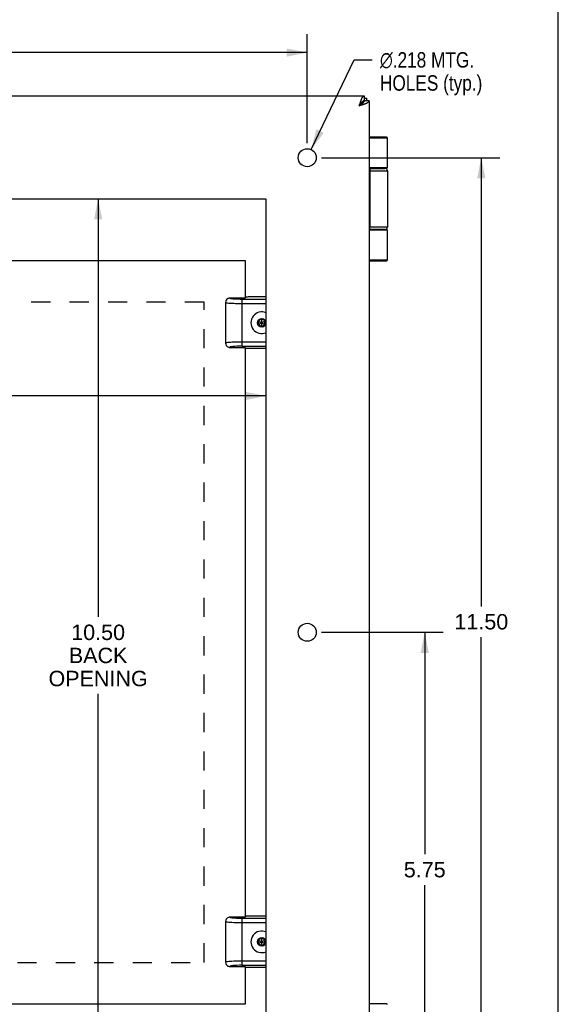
# Model space of a CAD drawing. Header units: inches. Extents: x 0 to 42.3, y 0 to 27.4.
# Tile 13 of 13: x 35.8 to 42.3, y 9.2 to 21.1. Entities that reach past the tile are written whole.
import ezdxf

# ---------------------------------------------------------------- set-up
doc = ezdxf.new("R2010")
doc.units = ezdxf.units.IN
doc.header["$LTSCALE"] = 2.325389
doc.header["$MEASUREMENT"] = 0
doc.linetypes.add('HIDDEN', pattern=[0.2, 0.1, -0.1])
doc.layers.get('0').update_dxf_attribs({"linetype": 'CONTINUOUS'})
for name, color, linetype in [('02___PRT_ALL_AXES', 7, 'CONTINUOUS'), ('DEFAULT_2', 8, 'HIDDEN'), ('DIMENSIONS', 7, 'CONTINUOUS')]:
    doc.layers.add(name, color=color, linetype=linetype)
doc.styles.get("Standard").update_dxf_attribs({"font": 'arial.ttf'})
doc.styles.add('TEXTSTYLE_1', font='gdt', dxfattribs={"width": 0.8})
doc.dimstyles.new('DIMSTYLE_1', dxfattribs={"dimtxt": 0.186528, "dimasz": 0.248705, "dimexe": 0.09, "dimexo": 0.07, "dimgap": 0.0375, "dimtad": 0, "dimtih": 1, "dimtoh": 1, "dimzin": 4, "dimdsep": 46, "dimtxsty": 'Standard', "dimblk": '_FILLED', "dimblk1": '_FILLED', "dimblk2": '_FILLED', "dimcen": 0.09, "dimazin": 1, "dimtfac": 1, "dimtofl": 0, "dimtmove": 0, "dimatfit": 3, "dimldrblk": '_FILLED', "dimfxl": 0, "dimtolj": 1, "dimtzin": 4, "dimarcsym": 0})
doc.dimstyles.new('DIMSTYLE_2', dxfattribs={"dimtxt": 0.186528, "dimasz": 0.248705, "dimexe": 0.09, "dimexo": 0.07, "dimgap": 0.09, "dimtad": 0, "dimtih": 1, "dimtoh": 1, "dimdec": 3, "dimzin": 4, "dimdsep": 46, "dimtxsty": 'Standard', "dimblk": '_FILLED', "dimblk1": '_FILLED', "dimblk2": '_FILLED', "dimcen": 0.09, "dimadec": 3, "dimazin": 1, "dimtfac": 1, "dimtofl": 0, "dimtmove": 0, "dimatfit": 1, "dimldrblk": '_FILLED', "dimfxl": 0, "dimtolj": 1, "dimtzin": 4, "dimarcsym": 0})

# ---------------------------------------------------------------- blocks, each defined once
blk = doc.blocks.new('_FILLED')
at = {"color": 0, "linetype": 'ByBlock'}
blk.add_solid([(0, 0), (-1, 0.2), (-1, -0.2)], dxfattribs=at)
blk = doc.blocks.new('*D1')
at = {"layer": 'DIMENSIONS', "color": 2, "linetype": 'Continuous'}
for p, q in [((28.741, 19.634), (28.741, 20.957)), ((39.241, 19.634), (39.241, 20.957)), ((28.741, 20.733), (33.572, 20.733)), ((39.241, 20.733), (34.41, 20.733))]:
    blk.add_line(p, q, dxfattribs=at)
at = {"layer": 'DIMENSIONS', "color": 2, "linetype": 'Continuous', "xscale": 0.2487046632, "yscale": 0.2487046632, "zscale": 0.2487046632, "rotation": 180}
blk.add_blockref('_FILLED', (28.741, 20.733), dxfattribs=at)
at = {"layer": 'DIMENSIONS', "color": 2, "linetype": 'Continuous', "xscale": 0.2487046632, "yscale": 0.2487046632, "zscale": 0.2487046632}
blk.add_blockref('_FILLED', (39.241, 20.733), dxfattribs=at)
at = {"layer": 'DIMENSIONS', "color": 2, "linetype": 'Continuous', "insert": (33.991, 20.826), "char_height": 0.1865, "width": 0.65181, "attachment_point": 2, "line_spacing_factor": 0.9}
blk.add_mtext('10.50', dxfattribs=at)
blk = doc.blocks.new('*D2')
at = {"layer": 'DIMENSIONS', "color": 2, "linetype": 'Continuous'}
for p, q in [((39.288, 19.558), (39.81, 20.644)), ((39.81, 20.644), (40.028, 20.644))]:
    blk.add_line(p, q, dxfattribs=at)
at = {"layer": 'DIMENSIONS', "color": 2, "linetype": 'Continuous', "xscale": 0.2487046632, "yscale": 0.2487046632, "zscale": 0.2487046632, "rotation": 244.3288928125}
blk.add_blockref('_FILLED', (39.288, 19.558), dxfattribs=at)
at = {"layer": 'DIMENSIONS', "color": 2, "linetype": 'Continuous', "insert": (40.121, 20.738), "char_height": 0.18653, "width": 1.54701, "attachment_point": 1, "line_spacing_factor": 0.9, "style": 'TEXTSTYLE_1'}
blk.add_mtext('{\\fgdt;n}\\fArial;.218 MTG.\\PHOLES (typ.)', dxfattribs=at)
blk = doc.blocks.new('*D3')
at = {"layer": 'DIMENSIONS', "color": 2, "linetype": 'Continuous'}
for p, q in [((39.415, 19.46), (41.572, 19.46)), ((41.348, 19.46), (41.348, 14.024)), ((41.348, 7.96), (41.348, 13.651)), ((39.524, 7.96), (41.572, 7.96))]:
    blk.add_line(p, q, dxfattribs=at)
at = {"layer": 'DIMENSIONS', "color": 2, "linetype": 'Continuous', "xscale": 0.2487046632, "yscale": 0.2487046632, "zscale": 0.2487046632}
for p, rotation in [((41.348, 19.46), 90), ((41.348, 7.96), 270)]:
    blk.add_blockref('_FILLED', p, dxfattribs=dict(at, rotation=rotation))
at = {"layer": 'DIMENSIONS', "color": 2, "linetype": 'Continuous', "insert": (41.348, 13.931), "char_height": 0.1865, "width": 0.65181, "attachment_point": 2, "line_spacing_factor": 0.9}
blk.add_mtext('11.50', dxfattribs=at)
blk = doc.blocks.new('*D10')
at = {"layer": 'DIMENSIONS', "color": 2, "linetype": 'Continuous'}
for p, q in [((39.415, 13.71), (40.887, 13.71)), ((40.663, 13.71), (40.663, 11.021)), ((40.663, 7.96), (40.663, 10.648)), ((39.415, 7.96), (40.887, 7.96))]:
    blk.add_line(p, q, dxfattribs=at)
at = {"layer": 'DIMENSIONS', "color": 2, "linetype": 'Continuous', "xscale": 0.2487046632, "yscale": 0.2487046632, "zscale": 0.2487046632}
for p, rotation in [((40.663, 13.71), 90), ((40.663, 7.96), 270)]:
    blk.add_blockref('_FILLED', p, dxfattribs=dict(at, rotation=rotation))
at = {"layer": 'DIMENSIONS', "color": 2, "linetype": 'Continuous', "insert": (40.663, 10.928), "char_height": 0.1865, "width": 0.50689, "attachment_point": 2, "line_spacing_factor": 0.9}
blk.add_mtext('5.75', dxfattribs=at)
blk = doc.blocks.new('*D12')
at = {"layer": 'DIMENSIONS', "color": 2, "linetype": 'Continuous'}
for p, q in [((29.241, 16.573), (32.023, 16.573)), ((38.741, 16.573), (33.496, 16.573))]:
    blk.add_line(p, q, dxfattribs=at)
at = {"layer": 'DIMENSIONS', "color": 2, "linetype": 'Continuous', "xscale": 0.2487046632, "yscale": 0.2487046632, "zscale": 0.2487046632, "rotation": 180}
blk.add_blockref('_FILLED', (29.241, 16.573), dxfattribs=at)
at = {"layer": 'DIMENSIONS', "color": 2, "linetype": 'Continuous', "xscale": 0.2487046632, "yscale": 0.2487046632, "zscale": 0.2487046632}
blk.add_blockref('_FILLED', (38.741, 16.573), dxfattribs=at)
at = {"layer": 'DIMENSIONS', "color": 2, "linetype": 'Continuous', "insert": (32.76, 16.666), "char_height": 0.1865, "width": 1.28698, "attachment_point": 2, "line_spacing_factor": 0.9}
blk.add_mtext('9.50 BACK\\POPENING', dxfattribs=at)
blk = doc.blocks.new('*D13')
at = {"layer": 'DIMENSIONS', "color": 2, "linetype": 'Continuous'}
for p, q in [((36.709, 18.96), (36.709, 13.896)), ((36.709, 8.46), (36.709, 12.964))]:
    blk.add_line(p, q, dxfattribs=at)
at = {"layer": 'DIMENSIONS', "color": 2, "linetype": 'Continuous', "xscale": 0.2487046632, "yscale": 0.2487046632, "zscale": 0.2487046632}
for p, rotation in [((36.709, 18.96), 90), ((36.709, 8.46), 270)]:
    blk.add_blockref('_FILLED', p, dxfattribs=dict(at, rotation=rotation))
at = {"layer": 'DIMENSIONS', "color": 2, "linetype": 'Continuous', "insert": (36.709, 13.803), "char_height": 0.1865, "width": 1.19961, "attachment_point": 2, "line_spacing_factor": 0.9}
blk.add_mtext('10.50\\PBACK\\POPENING', dxfattribs=at)

msp = doc.modelspace()

# ---------------------------------------------------------------- linework, layer by layer
at = {"color": 7, "linetype": 'Continuous'}
for p, q in [((42.2798, 0), (42.2798, 27.3575)), ((39.931, 20.2099), (39.931, 20.1499)), ((39.9615, 20.1499), (39.9615, 20.1799)), ((39.9095, 20.1285), (39.871, 20.0899)), ((39.8976, 20.1285), (39.9095, 20.1285)), ((39.9095, 20.1285), (39.9095, 20.1166)), ((39.991, 20.1499), (39.931, 20.1499)), ((40.1983, 19.7099), (39.991, 19.7099)), ((40.2113, 19.6969), (39.991, 19.6969)), ((40.2113, 19.3349), (39.991, 19.3349)), ((39.991, 19.3299), (40.1813, 19.3299)), ((40.0074, 19.3299), (40.0069, 19.3299)), ((39.991, 19.2999), (40.2113, 19.2999)), ((39.996, 18.6199), (39.996, 19.2999)), ((39.9964, 19.2999), (39.9964, 18.6199)), ((40.2113, 18.6199), (39.991, 18.6199)), ((40.1813, 18.5899), (39.991, 18.5899)), ((39.991, 18.5849), (40.2113, 18.5849)), ((40.0074, 18.5899), (40.0069, 18.5899)), ((39.991, 18.2229), (40.2113, 18.2229)), ((39.991, 18.2099), (40.1983, 18.2099)), ((38.2516, 17.7069), (38.2516, 17.2129)), ((38.2516, 17.7069), (38.2516, 17.7069)), ((38.3017, 17.7573), (38.3017, 17.7573)), ((38.4876, 17.7584), (38.3028, 17.7584)), ((38.3432, 17.7476), (38.341, 17.7478)), ((38.3454, 17.7474), (38.3432, 17.7476)), ((38.3477, 17.7472), (38.3454, 17.7474)), ((38.35, 17.747), (38.3477, 17.7472)), ((38.3524, 17.7469), (38.35, 17.747)), ((38.3548, 17.7467), (38.3524, 17.7469)), ((38.3572, 17.7465), (38.3548, 17.7467)), ((38.3597, 17.7463), (38.3572, 17.7465)), ((38.3623, 17.7462), (38.3597, 17.7463)), ((38.3651, 17.746), (38.3623, 17.7462)), ((38.3678, 17.7458), (38.3651, 17.746)), ((38.3705, 17.7457), (38.3678, 17.7458)), ((38.3737, 17.7455), (38.3705, 17.7457)), ((38.3773, 17.7453), (38.3737, 17.7455)), ((38.3794, 17.7452), (38.3773, 17.7453)), ((38.3796, 17.7452), (38.3796, 17.7452)), ((38.3796, 17.7452), (38.3796, 17.7452)), ((38.393, 17.7446), (38.3897, 17.7447)), ((38.3963, 17.7445), (38.393, 17.7446)), ((38.4004, 17.7444), (38.3963, 17.7445)), ((38.4036, 17.7443), (38.4004, 17.7444)), ((38.4071, 17.7442), (38.4036, 17.7443)), ((38.411, 17.7441), (38.4071, 17.7442)), ((38.4153, 17.744), (38.411, 17.7441)), ((38.4199, 17.7439), (38.4153, 17.744)), ((38.4235, 17.7438), (38.4199, 17.7439)), ((38.4271, 17.7438), (38.4235, 17.7438)), ((38.4305, 17.7437), (38.4271, 17.7438)), ((38.4339, 17.7437), (38.4305, 17.7437)), ((38.4371, 17.7436), (38.4339, 17.7437)), ((38.4402, 17.7436), (38.4371, 17.7436)), ((38.4447, 17.7436), (38.4402, 17.7436)), ((38.4489, 17.7436), (38.4447, 17.7436)), ((38.741, 17.7436), (38.4489, 17.7436)), ((38.4516, 17.7275), (38.4516, 17.7436)), ((38.4516, 17.6938), (38.4516, 17.7275)), ((38.4516, 17.6938), (38.741, 17.6938)), ((38.4516, 17.1762), (38.4516, 17.6938)), ((38.4979, 17.7687), (38.4916, 17.7624)), ((38.741, 17.7724), (38.5437, 17.7724)), ((38.6891, 17.5083), (38.6471, 17.4841)), ((38.6471, 17.4357), (38.731, 17.4841)), ((38.6471, 17.4841), (38.6471, 17.4357)), ((38.6471, 17.4841), (38.731, 17.4357)), ((38.6471, 17.4357), (38.6891, 17.4115)), ((38.6891, 17.5056), (38.6495, 17.4827)), ((38.6495, 17.4827), (38.6495, 17.4371)), ((38.6495, 17.4371), (38.6891, 17.4142)), ((38.6891, 17.4115), (38.6891, 17.5083)), ((38.731, 17.4841), (38.6891, 17.5083)), ((38.7286, 17.4827), (38.6891, 17.5056)), ((38.6891, 17.4142), (38.7286, 17.4371)), ((38.6891, 17.4115), (38.731, 17.4357)), ((38.7286, 17.4371), (38.7286, 17.4827)), ((38.731, 17.4357), (38.731, 17.4841)), ((38.2516, 17.213), (38.2516, 17.2129)), ((38.741, 17.226), (38.4516, 17.226)), ((38.3028, 17.1614), (38.4876, 17.1614)), ((38.4516, 17.1762), (38.741, 17.1762)), ((38.4916, 17.1574), (38.4979, 17.1511)), ((38.741, 17.1474), (38.5437, 17.1474)), ((38.4876, 10.2584), (38.3028, 10.2584)), ((38.4979, 10.2687), (38.4916, 10.2624)), ((38.741, 10.2724), (38.5437, 10.2724)), ((38.2516, 10.2069), (38.2516, 9.7129)), ((38.2516, 10.2069), (38.2516, 10.2069)), ((38.3017, 10.2573), (38.3017, 10.2573)), ((38.3432, 10.2476), (38.341, 10.2478)), ((38.3454, 10.2474), (38.3432, 10.2476)), ((38.3477, 10.2472), (38.3454, 10.2474)), ((38.35, 10.247), (38.3477, 10.2472)), ((38.3524, 10.2469), (38.35, 10.247)), ((38.3548, 10.2467), (38.3524, 10.2469)), ((38.3572, 10.2465), (38.3548, 10.2467)), ((38.3597, 10.2463), (38.3572, 10.2465)), ((38.363, 10.2461), (38.3597, 10.2463)), ((38.3658, 10.2459), (38.363, 10.2461)), ((38.3685, 10.2458), (38.3658, 10.2459)), ((38.3712, 10.2456), (38.3685, 10.2458)), ((38.3756, 10.2454), (38.3712, 10.2456)), ((38.3794, 10.2452), (38.3756, 10.2454)), ((38.3796, 10.2452), (38.3796, 10.2452)), ((38.3796, 10.2452), (38.3796, 10.2452)), ((38.393, 10.2446), (38.3897, 10.2447)), ((38.3963, 10.2445), (38.393, 10.2446)), ((38.4004, 10.2444), (38.3963, 10.2445)), ((38.4036, 10.2443), (38.4004, 10.2444)), ((38.4071, 10.2442), (38.4036, 10.2443)), ((38.411, 10.2441), (38.4071, 10.2442)), ((38.4153, 10.244), (38.411, 10.2441)), ((38.4199, 10.2439), (38.4153, 10.244)), ((38.4235, 10.2438), (38.4199, 10.2439)), ((38.4271, 10.2438), (38.4235, 10.2438)), ((38.4305, 10.2437), (38.4271, 10.2438)), ((38.4339, 10.2437), (38.4305, 10.2437)), ((38.4371, 10.2436), (38.4339, 10.2437)), ((38.4402, 10.2436), (38.4371, 10.2436)), ((38.4447, 10.2436), (38.4402, 10.2436)), ((38.4489, 10.2436), (38.4447, 10.2436)), ((38.741, 10.2436), (38.4489, 10.2436)), ((38.4516, 10.2275), (38.4516, 10.2436)), ((38.4516, 10.1938), (38.4516, 10.2275)), ((38.4516, 10.1938), (38.741, 10.1938)), ((38.4516, 9.6762), (38.4516, 10.1938)), ((38.6891, 10.0083), (38.6471, 9.9841)), ((38.6471, 9.9841), (38.731, 9.9357)), ((38.6471, 9.9841), (38.6471, 9.9357)), ((38.6471, 9.9357), (38.731, 9.9841)), ((38.6471, 9.9357), (38.6891, 9.9115)), ((38.6891, 10.0056), (38.6495, 9.9827)), ((38.6495, 9.9827), (38.6495, 9.9371)), ((38.6495, 9.9371), (38.6891, 9.9142)), ((38.731, 9.9841), (38.6891, 10.0083)), ((38.6891, 9.9115), (38.6891, 10.0083)), ((38.7286, 9.9827), (38.6891, 10.0056)), ((38.6891, 9.9142), (38.7286, 9.9371)), ((38.6891, 9.9115), (38.731, 9.9357)), ((38.7286, 9.9371), (38.7286, 9.9827)), ((38.731, 9.9357), (38.731, 9.9841)), ((38.2516, 9.713), (38.2516, 9.7129)), ((38.741, 9.726), (38.4516, 9.726)), ((38.4516, 9.6762), (38.741, 9.6762)), ((38.3028, 9.6614), (38.4876, 9.6614)), ((38.4916, 9.6574), (38.4979, 9.6511)), ((38.741, 9.6474), (38.5437, 9.6474)), ((40.1983, 9.2099), (39.991, 9.2099))]:
    msp.add_line(p, q, dxfattribs=at)
at = {"color": 3, "linetype": 'Continuous'}
for p, q in [((28.051, 20.2099), (39.931, 20.2099)), ((39.931, 20.1799), (39.9615, 20.1799)), ((39.991, 20.1499), (39.991, 7.2699)), ((38.4916, 18.2099), (30.1166, 18.2099)), ((38.4916, 17.7584), (38.4916, 18.2099)), ((38.4916, 10.2584), (38.4916, 17.1614)), ((38.4916, 9.2099), (38.4916, 9.6614)), ((30.1166, 9.2099), (38.4916, 9.2099))]:
    msp.add_line(p, q, dxfattribs=at)
for points in [[(39.871, 20.0899), (39.8731, 20.0966), (39.8752, 20.1033), (39.8774, 20.11), (39.8795, 20.1166), (39.8817, 20.1231), (39.8838, 20.1295), (39.886, 20.1358), (39.8881, 20.142), (39.8902, 20.1479), (39.8924, 20.1537), (39.8945, 20.1593), (39.8967, 20.1647), (39.8988, 20.1698), (39.901, 20.1747), (39.9031, 20.1794), (39.9052, 20.1837), (39.9074, 20.1878), (39.9095, 20.1915), (39.9117, 20.1949), (39.9138, 20.198), (39.916, 20.2008), (39.9181, 20.2032), (39.9202, 20.2052), (39.9224, 20.2069), (39.9245, 20.2082), (39.9267, 20.2091), (39.9288, 20.2097), (39.931, 20.2099)], [(39.871, 20.0899), (39.8777, 20.092), (39.8844, 20.0942), (39.8911, 20.0963), (39.8977, 20.0985), (39.9042, 20.1006), (39.9106, 20.1027), (39.9169, 20.1049), (39.923, 20.107), (39.929, 20.1092), (39.9348, 20.1113), (39.9404, 20.1135), (39.9458, 20.1156), (39.9509, 20.1177), (39.9558, 20.1199), (39.9604, 20.122), (39.9648, 20.1242), (39.9688, 20.1263), (39.9726, 20.1285), (39.976, 20.1306), (39.9791, 20.1327), (39.9818, 20.1349), (39.9842, 20.137), (39.9863, 20.1392), (39.9879, 20.1413), (39.9893, 20.1435), (39.9902, 20.1456), (39.9908, 20.1477), (39.991, 20.1499)]]:
    msp.add_lwpolyline(points, dxfattribs=at)
at = {"color": 7, "linetype": 'Continuous'}
for points in [[(39.871, 20.0899), (39.8752, 20.0926), (39.8795, 20.0953), (39.8837, 20.0981), (39.8879, 20.1008), (39.8919, 20.1035), (39.8959, 20.1063), (39.8997, 20.109), (39.9034, 20.1117), (39.9069, 20.1144), (39.9102, 20.1172), (39.9134, 20.1199), (39.9163, 20.1226), (39.919, 20.1254), (39.9214, 20.1281), (39.9236, 20.1308), (39.9255, 20.1335), (39.9272, 20.1362), (39.9285, 20.139), (39.9296, 20.1417), (39.9304, 20.1444), (39.9308, 20.1472), (39.931, 20.1499)], [(39.871, 20.0899), (39.8737, 20.0942), (39.8764, 20.0984), (39.8791, 20.1026), (39.8819, 20.1068), (39.8846, 20.1109), (39.8873, 20.1148), (39.8901, 20.1186), (39.8928, 20.1223), (39.8955, 20.1258), (39.8982, 20.1292), (39.901, 20.1323), (39.9037, 20.1352), (39.9064, 20.1379), (39.9091, 20.1404), (39.9119, 20.1425), (39.9146, 20.1445), (39.9173, 20.1461), (39.92, 20.1475), (39.9228, 20.1485), (39.9255, 20.1493), (39.9282, 20.1497), (39.931, 20.1499)], [(39.931, 20.1499), (39.9308, 20.1484), (39.9305, 20.1468), (39.9299, 20.1453), (39.9291, 20.1438), (39.9281, 20.1422), (39.9268, 20.1407), (39.9253, 20.1392), (39.9237, 20.1376), (39.9218, 20.1361), (39.9197, 20.1346), (39.9174, 20.1331), (39.9149, 20.1315), (39.9123, 20.13), (39.9095, 20.1285)], [(39.931, 20.1499), (39.9294, 20.1498), (39.9279, 20.1494), (39.9264, 20.1488), (39.9248, 20.148), (39.9233, 20.147), (39.9218, 20.1457), (39.9202, 20.1443), (39.9187, 20.1426), (39.9172, 20.1407), (39.9157, 20.1386), (39.9141, 20.1363), (39.9126, 20.1339), (39.9111, 20.1312), (39.9095, 20.1285)], [(40.007, 19.3299), (40.0066, 19.3299), (40.0061, 19.3298), (40.0057, 19.3297), (40.0053, 19.3296), (40.0049, 19.3294), (40.0045, 19.3291), (40.0041, 19.3289), (40.0037, 19.3286), (40.0033, 19.3282), (40.003, 19.3278), (40.0026, 19.3274), (40.0022, 19.3269), (40.0019, 19.3264), (40.0015, 19.3259), (40.0011, 19.3253), (40.0008, 19.3247), (40.0005, 19.324), (40.0001, 19.3233), (39.9998, 19.3226), (39.9995, 19.3219), (39.9992, 19.3211), (39.9989, 19.3203), (39.9987, 19.3195), (39.9984, 19.3186), (39.9982, 19.3177), (39.9979, 19.3168), (39.9977, 19.3159), (39.9975, 19.3149), (39.9973, 19.3139), (39.9971, 19.3129), (39.9969, 19.3119), (39.9968, 19.3109), (39.9966, 19.3098), (39.9965, 19.3087), (39.9964, 19.3077), (39.9963, 19.3066), (39.9962, 19.3055), (39.9961, 19.3044), (39.9961, 19.3032), (39.9961, 19.3021), (39.996, 19.301), (39.996, 19.2999)], [(40.0069, 19.3299), (40.0065, 19.3298), (40.0061, 19.3297), (40.0057, 19.3296), (40.0053, 19.3294), (40.0049, 19.3291), (40.0045, 19.3289), (40.0041, 19.3286), (40.0037, 19.3282), (40.0034, 19.3278), (40.003, 19.3274), (40.0026, 19.3269), (40.0022, 19.3264), (40.0019, 19.3259), (40.0015, 19.3253), (40.0012, 19.3247), (40.0009, 19.324), (40.0005, 19.3233), (40.0002, 19.3226), (39.9999, 19.3219), (39.9996, 19.3211), (39.9993, 19.3203), (39.9991, 19.3195), (39.9988, 19.3186), (39.9986, 19.3177), (39.9983, 19.3168), (39.9981, 19.3159), (39.9979, 19.3149), (39.9977, 19.3139), (39.9975, 19.3129), (39.9973, 19.3119), (39.9972, 19.3109), (39.997, 19.3098), (39.9969, 19.3087), (39.9968, 19.3077), (39.9967, 19.3066), (39.9966, 19.3055), (39.9965, 19.3044), (39.9965, 19.3032), (39.9964, 19.3021), (39.9964, 19.301), (39.9964, 19.2999)], [(40.1415, 19.3349), (40.1409, 19.3349), (40.1403, 19.3349), (40.1397, 19.3348), (40.1391, 19.3348), (40.1386, 19.3348), (40.1381, 19.3347), (40.1376, 19.3347), (40.1371, 19.3346), (40.1366, 19.3346), (40.1362, 19.3345), (40.1358, 19.3345), (40.1354, 19.3344), (40.135, 19.3343), (40.1346, 19.3342), (40.1343, 19.3342), (40.1339, 19.3341), (40.1336, 19.334), (40.1333, 19.3339), (40.133, 19.3338), (40.1327, 19.3337), (40.1324, 19.3336), (40.1322, 19.3335), (40.1319, 19.3334), (40.1318, 19.3334)], [(40.007, 18.5899), (40.0066, 18.5899), (40.0061, 18.59), (40.0057, 18.5901), (40.0053, 18.5902), (40.0049, 18.5904), (40.0045, 18.5906), (40.0041, 18.5909), (40.0037, 18.5912), (40.0033, 18.5916), (40.003, 18.592), (40.0026, 18.5924), (40.0022, 18.5929), (40.0019, 18.5934), (40.0015, 18.5939), (40.0011, 18.5945), (40.0008, 18.5951), (40.0005, 18.5958), (40.0001, 18.5964), (39.9998, 18.5972), (39.9995, 18.5979), (39.9992, 18.5987), (39.9989, 18.5995), (39.9987, 18.6003), (39.9984, 18.6012), (39.9982, 18.6021), (39.9979, 18.603), (39.9977, 18.6039), (39.9975, 18.6049), (39.9973, 18.6059), (39.9971, 18.6069), (39.9969, 18.6079), (39.9968, 18.6089), (39.9966, 18.61), (39.9965, 18.611), (39.9964, 18.6121), (39.9963, 18.6132), (39.9962, 18.6143), (39.9961, 18.6154), (39.9961, 18.6165), (39.9961, 18.6176), (39.996, 18.6188), (39.996, 18.6199)], [(40.0069, 18.5899), (40.0065, 18.59), (40.0061, 18.5901), (40.0057, 18.5902), (40.0053, 18.5904), (40.0049, 18.5906), (40.0045, 18.5909), (40.0041, 18.5912), (40.0037, 18.5916), (40.0034, 18.592), (40.003, 18.5924), (40.0026, 18.5929), (40.0022, 18.5934), (40.0019, 18.5939), (40.0015, 18.5945), (40.0012, 18.5951), (40.0009, 18.5958), (40.0005, 18.5964), (40.0002, 18.5972), (39.9999, 18.5979), (39.9996, 18.5987), (39.9993, 18.5995), (39.9991, 18.6003), (39.9988, 18.6012), (39.9986, 18.6021), (39.9983, 18.603), (39.9981, 18.6039), (39.9979, 18.6049), (39.9977, 18.6059), (39.9975, 18.6069), (39.9973, 18.6079), (39.9972, 18.6089), (39.997, 18.61), (39.9969, 18.611), (39.9968, 18.6121), (39.9967, 18.6132), (39.9966, 18.6143), (39.9965, 18.6154), (39.9965, 18.6165), (39.9964, 18.6176), (39.9964, 18.6188), (39.9964, 18.6199)], [(40.1318, 18.5864), (40.1319, 18.5864), (40.1322, 18.5863), (40.1324, 18.5862), (40.1327, 18.5861), (40.133, 18.586), (40.1333, 18.5859), (40.1336, 18.5858), (40.1339, 18.5857), (40.1343, 18.5856), (40.1346, 18.5855), (40.135, 18.5855), (40.1354, 18.5854), (40.1358, 18.5853), (40.1362, 18.5853), (40.1366, 18.5852), (40.1371, 18.5851), (40.1376, 18.5851), (40.1381, 18.585), (40.1386, 18.585), (40.1391, 18.585), (40.1397, 18.5849), (40.1403, 18.5849), (40.1409, 18.5849), (40.1415, 18.5849)], [(38.2703, 17.7465), (38.2674, 17.7439), (38.2591, 17.7337), (38.2536, 17.7209), (38.2516, 17.7069)], [(38.2516, 17.7069), (38.2519, 17.7061), (38.2556, 17.7043), (38.2634, 17.7025), (38.2753, 17.7007), (38.291, 17.6991), (38.3101, 17.6976)], [(38.3028, 17.7584), (38.2949, 17.7577), (38.2873, 17.7559), (38.2799, 17.7528), (38.273, 17.7487), (38.2703, 17.7465)], [(38.3019, 17.7558), (38.3019, 17.7558), (38.3018, 17.7559), (38.3018, 17.756), (38.3017, 17.756), (38.3017, 17.7561), (38.3017, 17.7562), (38.3016, 17.7562), (38.3016, 17.7563), (38.3016, 17.7564), (38.3016, 17.7565), (38.3016, 17.7565), (38.3016, 17.7566), (38.3016, 17.7567), (38.3016, 17.7568), (38.3016, 17.7568), (38.3016, 17.7569), (38.3016, 17.757), (38.3016, 17.7571), (38.3017, 17.7572), (38.3017, 17.7572), (38.3017, 17.7573), (38.3017, 17.7573), (38.3017, 17.7573), (38.3017, 17.7573)], [(38.3017, 17.7573), (38.3017, 17.7573), (38.3017, 17.7573), (38.3017, 17.7573), (38.3017, 17.7574), (38.3018, 17.7575), (38.302, 17.7577), (38.3023, 17.758), (38.3028, 17.7584)], [(38.3075, 17.753), (38.3067, 17.7533), (38.3063, 17.7534), (38.3059, 17.7535), (38.3056, 17.7537), (38.3052, 17.7538), (38.3049, 17.754), (38.3045, 17.7541), (38.3042, 17.7542), (38.3039, 17.7544), (38.3037, 17.7545), (38.3034, 17.7546), (38.3032, 17.7548), (38.3029, 17.7549), (38.3027, 17.7551), (38.3025, 17.7552), (38.3024, 17.7553), (38.3022, 17.7555), (38.3021, 17.7556), (38.302, 17.7557), (38.3019, 17.7558)], [(38.341, 17.7478), (38.3389, 17.748), (38.3371, 17.7482), (38.3352, 17.7484), (38.3334, 17.7486), (38.3317, 17.7488), (38.3299, 17.749), (38.3282, 17.7492), (38.3265, 17.7495), (38.3248, 17.7497), (38.3232, 17.7499), (38.3215, 17.7502), (38.32, 17.7504), (38.3184, 17.7506), (38.317, 17.7509), (38.3155, 17.7512), (38.3141, 17.7514), (38.3128, 17.7517), (38.3115, 17.752), (38.3103, 17.7523), (38.3091, 17.7526), (38.3081, 17.7529), (38.3075, 17.753)], [(38.3101, 17.6976), (38.3296, 17.6965), (38.3511, 17.6955), (38.3738, 17.6948), (38.3981, 17.6943), (38.4242, 17.6939), (38.4516, 17.6938)], [(38.3796, 17.7452), (38.3795, 17.7452), (38.3794, 17.7452)], [(38.3897, 17.7447), (38.3825, 17.745), (38.3813, 17.7451), (38.3796, 17.7452)], [(38.3101, 17.2222), (38.2915, 17.2207), (38.276, 17.2192), (38.2639, 17.2174), (38.2559, 17.2156), (38.252, 17.2138), (38.2516, 17.213)], [(38.2516, 17.213), (38.2536, 17.1988), (38.2593, 17.186), (38.2676, 17.1757), (38.2706, 17.173)], [(38.4516, 17.226), (38.4254, 17.2259), (38.3997, 17.2256), (38.3749, 17.225), (38.3514, 17.2243), (38.3297, 17.2233), (38.3101, 17.2222)], [(38.2706, 17.173), (38.273, 17.1712), (38.2799, 17.167), (38.2873, 17.1639), (38.2949, 17.1621), (38.3028, 17.1614)], [(38.4516, 17.1762), (38.4189, 17.1759), (38.3892, 17.175), (38.3621, 17.1736), (38.339, 17.1718), (38.3208, 17.1695), (38.3083, 17.167), (38.3024, 17.1643), (38.3028, 17.1614)], [(38.5127, 17.1485), (38.5087, 17.1488), (38.5053, 17.1492), (38.5025, 17.1496), (38.5003, 17.1501), (38.4987, 17.1506), (38.4979, 17.1511)], [(38.5437, 17.1474), (38.538, 17.1474), (38.5325, 17.1475), (38.527, 17.1477), (38.5219, 17.1479), (38.5171, 17.1481), (38.5127, 17.1485)], [(38.3028, 10.2584), (38.2949, 10.2577), (38.2873, 10.2559), (38.2799, 10.2528), (38.273, 10.2487), (38.2703, 10.2465)], [(38.3017, 10.2573), (38.3017, 10.2573), (38.3017, 10.2573), (38.3017, 10.2573), (38.3017, 10.2574), (38.3018, 10.2575), (38.302, 10.2577), (38.3023, 10.258), (38.3028, 10.2584)], [(38.2703, 10.2465), (38.2674, 10.2439), (38.2591, 10.2337), (38.2536, 10.2209), (38.2516, 10.2069)], [(38.2516, 10.2069), (38.2519, 10.2061), (38.2556, 10.2043), (38.2634, 10.2025), (38.2753, 10.2007), (38.291, 10.1991), (38.3101, 10.1976)], [(38.3019, 10.2558), (38.3019, 10.2558), (38.3018, 10.2559), (38.3018, 10.256), (38.3017, 10.256), (38.3017, 10.2561), (38.3017, 10.2562), (38.3016, 10.2562), (38.3016, 10.2563), (38.3016, 10.2564), (38.3016, 10.2565), (38.3016, 10.2565), (38.3016, 10.2566), (38.3016, 10.2567), (38.3016, 10.2568), (38.3016, 10.2568), (38.3016, 10.2569), (38.3016, 10.257), (38.3016, 10.2571), (38.3017, 10.2572), (38.3017, 10.2572), (38.3017, 10.2573), (38.3017, 10.2573), (38.3017, 10.2573), (38.3017, 10.2573)], [(38.3075, 10.253), (38.3067, 10.2533), (38.3063, 10.2534), (38.3059, 10.2535), (38.3056, 10.2537), (38.3052, 10.2538), (38.3049, 10.254), (38.3045, 10.2541), (38.3042, 10.2542), (38.3039, 10.2544), (38.3037, 10.2545), (38.3034, 10.2546), (38.3032, 10.2548), (38.3029, 10.2549), (38.3027, 10.2551), (38.3025, 10.2552), (38.3024, 10.2553), (38.3022, 10.2555), (38.3021, 10.2556), (38.302, 10.2557), (38.3019, 10.2558)], [(38.341, 10.2478), (38.3389, 10.248), (38.3371, 10.2482), (38.3352, 10.2484), (38.3334, 10.2486), (38.3317, 10.2488), (38.3299, 10.249), (38.3282, 10.2492), (38.3265, 10.2495), (38.3248, 10.2497), (38.3232, 10.2499), (38.3215, 10.2502), (38.32, 10.2504), (38.3184, 10.2506), (38.317, 10.2509), (38.3155, 10.2512), (38.3141, 10.2514), (38.3128, 10.2517), (38.3115, 10.252), (38.3103, 10.2523), (38.3091, 10.2526), (38.3081, 10.2529), (38.3075, 10.253)], [(38.3101, 10.1976), (38.3296, 10.1965), (38.3511, 10.1955), (38.3738, 10.1948), (38.3981, 10.1943), (38.4242, 10.1939), (38.4516, 10.1938)], [(38.3796, 10.2452), (38.3795, 10.2452), (38.3794, 10.2452)], [(38.3897, 10.2447), (38.3825, 10.245), (38.3813, 10.2451), (38.3796, 10.2452)], [(38.3101, 9.7222), (38.2915, 9.7207), (38.276, 9.7192), (38.2639, 9.7174), (38.2559, 9.7156), (38.252, 9.7138), (38.2516, 9.713)], [(38.2516, 9.713), (38.2536, 9.6988), (38.2593, 9.686), (38.2676, 9.6757), (38.2706, 9.673)], [(38.2706, 9.673), (38.273, 9.6712), (38.2799, 9.667), (38.2873, 9.6639), (38.2949, 9.6621), (38.3028, 9.6614)], [(38.4516, 9.6762), (38.4189, 9.6759), (38.3892, 9.675), (38.3621, 9.6736), (38.339, 9.6718), (38.3208, 9.6695), (38.3083, 9.667), (38.3024, 9.6643), (38.3028, 9.6614)], [(38.4516, 9.726), (38.4254, 9.7259), (38.3997, 9.7256), (38.3749, 9.725), (38.3514, 9.7243), (38.3297, 9.7233), (38.3101, 9.7222)], [(38.5127, 9.6485), (38.5087, 9.6488), (38.5053, 9.6492), (38.5025, 9.6496), (38.5003, 9.6501), (38.4987, 9.6506), (38.4979, 9.6511)], [(38.5437, 9.6474), (38.538, 9.6474), (38.5325, 9.6475), (38.527, 9.6477), (38.5219, 9.6479), (38.5171, 9.6481), (38.5127, 9.6485)]]:
    msp.add_lwpolyline(points, dxfattribs=at)
for centre in [(38.6891, 17.4599), (38.6891, 9.9599)]:
    msp.add_circle(centre, 0.0514, dxfattribs=at)
for centre, radius, start, end in [((40.1983, 19.6969), 0.013, 0, 90), ((40.1813, 19.2999), 0.03, 0, 90), ((40.1813, 18.6199), 0.03, 270, 360), ((40.1983, 18.2229), 0.013, 270, 360), ((38.6891, 17.4599), 0.131, 66.65717, 293.34283), ((38.6891, 9.9599), 0.131, 66.65717, 293.34283), ((40.1983, 9.1969), 0.013, 0, 90)]:
    msp.add_arc(centre, radius, start, end, dxfattribs=at)
for centre in [(38.5437, 17.7684), (38.5437, 10.2684)]:
    msp.add_ellipse(centre, major_axis=(0.046, 0), ratio=0.0874887, start_param=1.5707963, end_param=3.0543262, dxfattribs=at)
at = {"layer": '02___PRT_ALL_AXES', "color": 7, "linetype": 'Continuous'}
for p, q in [((40.2113, 19.3349), (40.2113, 19.6969)), ((40.1318, 19.3349), (40.1318, 19.3299)), ((40.2113, 19.2999), (40.2113, 18.6199)), ((40.1318, 18.5899), (40.1318, 18.5849)), ((40.2113, 18.2229), (40.2113, 18.5849))]:
    msp.add_line(p, q, dxfattribs=at)
at = {"layer": '02___PRT_ALL_AXES', "color": 3, "linetype": 'Continuous'}
for p, q in [((29.241, 18.9599), (38.741, 18.9599)), ((38.741, 18.9599), (38.741, 8.4599))]:
    msp.add_line(p, q, dxfattribs=at)
for centre in [(39.241, 19.4599), (39.241, 13.7099)]:
    msp.add_circle(centre, 0.109, dxfattribs=at)
at = {"layer": 'DEFAULT_2', "color": 8, "linetype": 'HIDDEN'}
for p, q in [((37.9916, 17.7099), (30.6166, 17.7099)), ((37.9916, 9.7099), (37.9916, 17.7099)), ((30.6166, 9.7099), (37.9916, 9.7099))]:
    msp.add_line(p, q, dxfattribs=at)

# ---------------------------------------------------------------- dimensions: what is measured, and where the dimension line sits
at = {"layer": 'DIMENSIONS', "color": 2, "linetype": 'Continuous'}
dim = msp.add_linear_dim(base=(39.241, 20.733), p1=(28.741, 19.564), p2=(39.241, 19.564), dimstyle='DIMSTYLE_1', dxfattribs=at)
dim.commit()
dim.dimension.update_dxf_attribs({"geometry": '*D1', "text_midpoint": (33.9989, 20.732), "dimtype": 160})
dim = msp.add_diameter_dim_2p(p1=(39.2882, 19.5581), p2=(39.1937, 19.3616), text='%%c<> MTG.\\PHOLES (typ.)', dimstyle='DIMSTYLE_2', override={"dimpost": '<>'}, dxfattribs=at)
dim.commit()
dim.dimension.update_dxf_attribs({"geometry": '*D2', "text_midpoint": (40.8947, 20.5046), "dimtype": 163})
for base, p1, p2, picture, middle in [((41.3477, 7.9599), (39.3451, 19.4599), (39.4541, 7.9599), '*D3', (41.3556, 13.8366)), ((40.6627, 7.9599), (39.3451, 13.7099), (39.3451, 7.9599), '*D10', (40.6628, 10.8325))]:
    dim = msp.add_linear_dim(base=base, p1=p1, p2=p2, angle=270, dimstyle='DIMSTYLE_1', dxfattribs=at)
    dim.commit()
    dim.dimension.update_dxf_attribs({"geometry": picture, "text_midpoint": middle, "dimtype": 160})
dim = msp.add_linear_dim(base=(38.741, 16.573), p1=(29.241, 18.9599), p2=(38.741, 18.9599), text='<> BACK\\POPENING', dimstyle='DIMSTYLE_1', dxfattribs=at)
dim.commit()
dim.dimension.update_dxf_attribs({"geometry": '*D12', "text_midpoint": (32.7596, 16.4331), "dimtype": 160})
dim = msp.add_linear_dim(base=(36.7088, 8.4599), p1=(38.741, 18.9599), p2=(38.741, 8.4599), angle=270, text='<>\\PBACK\\POPENING', dimstyle='DIMSTYLE_1', dxfattribs=at)
dim.commit()
dim.dimension.update_dxf_attribs({"geometry": '*D13', "text_midpoint": (36.7088, 13.4301), "dimtype": 160})

doc.saveas('drawing.dxf')
